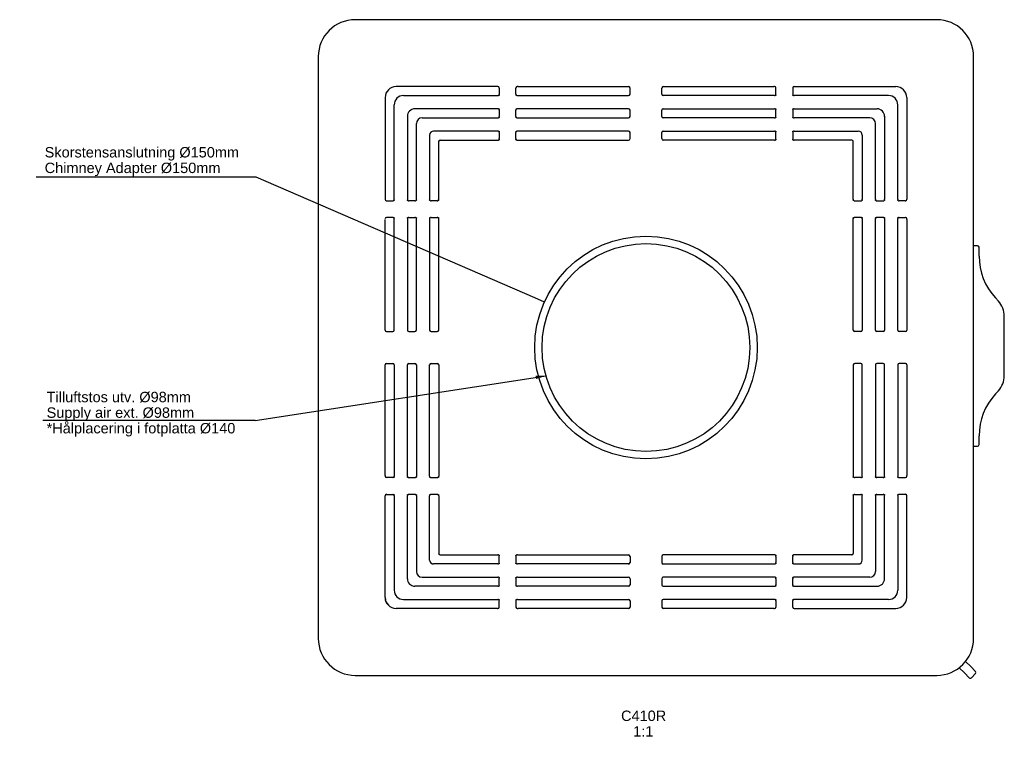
# Model space of a CAD drawing. Header units: millimetres. Extents: x -154 to 509, y -540 to -54.
import ezdxf
from ezdxf import colors
from ezdxf.entities.mleader import LeaderData, LeaderLine
from ezdxf.enums import TextEntityAlignment as Align
from ezdxf.lldxf.tags import DXFTag
from ezdxf.math import Vec2, Vec3

# ---------------------------------------------------------------- set-up
doc = ezdxf.new("R2010")
doc.units = ezdxf.units.MM
for name, color, linetype in [('Default', 7, 'Continuous'), ('dimension', 7, 'Continuous'), ('DSN1072273', 7, 'Continuous'), ('DSN1089373', 7, 'Continuous'), ('DSN1110571', 7, 'Continuous'), ('DSN1121146', 7, 'Continuous'), ('DV1_dimension', 7, 'Continuous')]:
    doc.layers.add(name, color=color, linetype=linetype)
doc.styles.add('SEACAD_Arial', font='arial.ttf')
tags = doc.linetypes.add('HIDDEN2', pattern=[4.7625, 3.175, -1.5875]).pattern_tags.tags
tags[6:7] = [DXFTag(74, 4), DXFTag(75, 0), DXFTag(340, '0'), DXFTag(46, 0.0), DXFTag(50, 0.0), DXFTag(44, 0.0), DXFTag(45, 0.0)]
tags[4:5] = [DXFTag(74, 4), DXFTag(75, 0), DXFTag(340, '0'), DXFTag(46, 0.0), DXFTag(50, 0.0), DXFTag(44, 0.0), DXFTag(45, 0.0)]

# ---------------------------------------------------------------- blocks, each defined once
blk = doc.blocks.new('_SE_FILLED')
at = {"color": 0}
blk.add_line((0, 0), (-1, 0), dxfattribs=at)
blk.add_solid([(0, 0), (-1, -0.1665), (-1, 0.1665), (0, 0)], dxfattribs=at)
blk = doc.blocks.new('SEANNOT_GROUP2')
at = {"layer": 'Default', "linetype": 'Continuous'}
blk.add_hatch(color=7, dxfattribs=at).paths.add_polyline_path([(193.71, -296.45), (200.45, -294.23), (193.36, -294.14)])
at = {"layer": 'Default', "color": 7, "linetype": 'Continuous'}
blk.add_line((4.36, -324.27), (-138.56, -324.27), dxfattribs=at)
blk.add_lwpolyline([(4.36, -324.27), (200.45, -294.23)], dxfattribs=at)
at = {"layer": 'Default', "color": 7, "linetype": 'Continuous', "style": 'SEACAD_Arial'}
for s, p in [('Tilluftstos utv. Ø98mm ', (-136.11, -305.02)), ('Supply air ext. Ø98mm', (-136.11, -315.52)), ('*Hålplacering i fotplatta Ø140', (-136.11, -326.02))]:
    blk.add_text(s, height=7, dxfattribs=at).set_placement(p, align=Align.TOP_LEFT)
blk = doc.blocks.new('SE')
at = {"layer": 'DSN1072273', "color": 7, "linetype": 'Continuous'}
for p, q in [((435.41, 3.57), (431.94, 7.04)), ((436.21, 11.25), (439.65, 7.81)), ((439.65, 7.81), (442.93, 4.54)), ((438.69, 0.29), (435.41, 3.57)), ((442.93, 3.12), (440.1, 0.29))]:
    blk.add_line(p, q, dxfattribs=at)
for centre, start, end in [((439.39, 1), 225, 315), ((442.22, 3.83), 315, 45)]:
    blk.add_arc(centre, 1, start, end, dxfattribs=at)
at = {"layer": 'DSN1089373', "color": 7, "linetype": 'Continuous'}
blk.add_line((121.15, 383.38), (121.25, 383.48), dxfattribs=at)
at = {"layer": 'DSN1110571', "color": 7, "linetype": 'Continuous'}
for p, q in [((444.3, 291.19), (441.6, 291.19)), ((445.3, 284.24), (445.3, 290.19)), ((445.3, 284.24), (445.3, 284.24)), ((456.31, 256.08), (456.31, 256.08)), ((458.34, 253.87), (456.31, 256.08)), ((458.34, 253.87), (458.34, 253.87)), ((462.3, 203.74), (462.3, 243.74)), ((462.3, 203.74), (462.3, 203.74)), ((456.31, 191.4), (458.34, 193.6)), ((458.34, 193.61), (458.34, 193.6)), ((456.31, 191.4), (456.31, 191.4)), ((445.3, 163.24), (445.3, 163.24)), ((445.3, 157.29), (445.3, 163.24)), ((441.6, 156.29), (444.3, 156.29))]:
    blk.add_line(p, q, dxfattribs=at)
for centre, radius, start, end in [((444.3, 290.19), 1, 0, 90), ((486.83, 284.24), 41.53, 180, 222.69157), ((447.36, 243.74), 14.94, 0, 42.69157), ((447.36, 203.74), 14.94, 317.30843, 0), ((486.83, 163.24), 41.53, 137.30843, 180), ((444.3, 157.29), 1, 270, 0)]:
    blk.add_arc(centre, radius, start, end, dxfattribs=at)
at = {"layer": 'DSN1121146', "color": 7, "linetype": 'Continuous'}
for p, q in [((416.8, 443.49), (24.8, 443.49)), ((0, 418.69), (0, 26.69)), ((441.6, 26.69), (441.6, 418.69)), ((120.82, 398.49), (52.47, 398.49)), ((134.65, 398.45), (209.06, 398.45)), ((232.54, 398.45), (306.95, 398.45)), ((320.78, 398.49), (389.13, 398.49)), ((57.38, 392.39), (120.91, 392.39)), ((121.92, 397.49), (121.92, 393.39)), ((133.18, 393.39), (133.18, 397.49)), ((134.19, 392.39), (209.1, 392.39)), ((210.1, 393.39), (210.1, 397.49)), ((231.5, 393.39), (231.5, 397.49)), ((307.41, 392.39), (232.5, 392.39)), ((308.42, 393.39), (308.42, 397.49)), ((319.68, 397.49), (319.68, 393.39)), ((384.22, 392.39), (320.69, 392.39)), ((45, 391.02), (45, 322.67)), ((51.1, 322.58), (51.1, 386.11)), ((390.5, 322.58), (390.5, 386.11)), ((396.6, 391.02), (396.6, 322.67)), ((60, 378.41), (60, 322.58)), ((120.91, 383.49), (65.08, 383.49)), ((121.92, 382.49), (121.92, 378.39)), ((133.18, 378.39), (133.18, 382.49)), ((209.1, 383.49), (134.19, 383.49)), ((210.1, 378.39), (210.1, 382.49)), ((231.5, 378.39), (231.5, 382.49)), ((232.5, 383.49), (307.41, 383.49)), ((308.42, 378.39), (308.42, 382.49)), ((319.68, 382.49), (319.68, 378.39)), ((320.69, 383.49), (376.52, 383.49)), ((381.6, 378.41), (381.6, 322.58)), ((66.1, 322.58), (66.1, 373.5)), ((69.98, 377.39), (120.91, 377.39)), ((134.19, 377.39), (209.1, 377.39)), ((307.41, 377.39), (232.5, 377.39)), ((371.61, 377.39), (320.69, 377.39)), ((375.5, 322.58), (375.5, 373.5)), ((75, 365.8), (75, 322.58)), ((120.91, 368.49), (77.69, 368.49)), ((121.92, 367.49), (121.92, 363.39)), ((133.18, 363.39), (133.18, 367.49)), ((209.1, 368.49), (134.19, 368.49)), ((210.1, 363.39), (210.1, 367.49)), ((231.5, 363.39), (231.5, 367.49)), ((232.5, 368.49), (307.41, 368.49)), ((308.42, 363.39), (308.42, 367.49)), ((319.68, 367.49), (319.68, 363.39)), ((320.69, 368.49), (363.91, 368.49)), ((366.6, 365.8), (366.6, 322.58)), ((81.1, 322.58), (81.1, 361.39)), ((82.1, 362.39), (120.91, 362.39)), ((134.19, 362.39), (209.1, 362.39)), ((307.41, 362.39), (232.5, 362.39)), ((359.5, 362.39), (320.69, 362.39)), ((360.5, 322.58), (360.5, 361.39)), ((46, 321.57), (50.1, 321.57)), ((65.1, 321.57), (61, 321.57)), ((80.1, 321.57), (76, 321.57)), ((361.5, 321.57), (365.6, 321.57)), ((376.5, 321.57), (380.6, 321.57)), ((395.6, 321.57), (391.5, 321.57)), ((45.04, 234.43), (45.04, 308.84)), ((50.1, 310.31), (46, 310.31)), ((51.1, 234.39), (51.1, 309.3)), ((60, 309.3), (60, 234.39)), ((61, 310.31), (65.1, 310.31)), ((66.1, 234.39), (66.1, 309.3)), ((75, 309.3), (75, 234.39)), ((76, 310.31), (80.1, 310.31)), ((81.1, 234.39), (81.1, 309.3)), ((360.5, 234.39), (360.5, 309.3)), ((365.6, 310.31), (361.5, 310.31)), ((366.6, 309.3), (366.6, 234.39)), ((375.5, 234.39), (375.5, 309.3)), ((380.6, 310.31), (376.5, 310.31)), ((381.6, 309.3), (381.6, 234.39)), ((390.5, 234.39), (390.5, 309.3)), ((391.5, 310.31), (395.6, 310.31)), ((396.56, 308.84), (396.56, 234.43)), ((46, 233.39), (50.1, 233.39)), ((61, 233.39), (65.1, 233.39)), ((76, 233.39), (80.1, 233.39)), ((365.6, 233.39), (361.5, 233.39)), ((380.6, 233.39), (376.5, 233.39)), ((395.6, 233.39), (391.5, 233.39)), ((45.04, 136.54), (45.04, 210.95)), ((46, 211.99), (50.1, 211.99)), ((51.1, 210.99), (51.1, 136.08)), ((60, 136.08), (60, 210.99)), ((61, 211.99), (65.1, 211.99)), ((66.1, 210.99), (66.1, 136.08)), ((75, 136.08), (75, 210.99)), ((76, 211.99), (80.1, 211.99)), ((81.1, 210.99), (81.1, 136.08)), ((360.5, 210.99), (360.5, 136.08)), ((365.6, 211.99), (361.5, 211.99)), ((366.6, 136.08), (366.6, 210.99)), ((375.5, 210.99), (375.5, 136.08)), ((380.6, 211.99), (376.5, 211.99)), ((381.6, 136.08), (381.6, 210.99)), ((390.5, 210.99), (390.5, 136.08)), ((395.6, 211.99), (391.5, 211.99)), ((396.56, 210.95), (396.56, 136.54)), ((50.1, 135.07), (46, 135.07)), ((61, 135.07), (65.1, 135.07)), ((76, 135.07), (80.1, 135.07)), ((365.6, 135.07), (361.5, 135.07)), ((380.6, 135.07), (376.5, 135.07)), ((391.5, 135.07), (395.6, 135.07)), ((45, 54.36), (45, 122.71)), ((46, 123.81), (50.1, 123.81)), ((51.1, 122.8), (51.1, 59.27)), ((60, 66.97), (60, 122.8)), ((65.1, 123.81), (61, 123.81)), ((66.1, 122.8), (66.1, 71.87)), ((75, 79.58), (75, 122.8)), ((80.1, 123.81), (76, 123.81)), ((81.1, 122.8), (81.1, 83.99)), ((360.5, 122.8), (360.5, 83.99)), ((361.5, 123.81), (365.6, 123.81)), ((366.6, 79.58), (366.6, 122.8)), ((375.5, 122.8), (375.5, 71.87)), ((376.5, 123.81), (380.6, 123.81)), ((381.6, 66.97), (381.6, 122.8)), ((390.5, 122.8), (390.5, 59.27)), ((395.6, 123.81), (391.5, 123.81)), ((396.6, 54.36), (396.6, 122.71)), ((82.1, 82.99), (120.91, 82.99)), ((121.92, 77.89), (121.92, 81.99)), ((133.18, 81.99), (133.18, 77.89)), ((134.19, 82.99), (209.1, 82.99)), ((210.1, 81.99), (210.1, 77.89)), ((231.5, 81.99), (231.5, 77.89)), ((307.41, 82.99), (232.5, 82.99)), ((308.42, 81.99), (308.42, 77.89)), ((319.68, 77.89), (319.68, 81.99)), ((359.5, 82.99), (320.69, 82.99)), ((120.91, 76.89), (77.69, 76.89)), ((209.1, 76.89), (134.19, 76.89)), ((232.5, 76.89), (307.41, 76.89)), ((320.69, 76.89), (363.91, 76.89)), ((69.98, 67.99), (120.91, 67.99)), ((121.92, 62.89), (121.92, 66.99)), ((133.18, 66.99), (133.18, 62.89)), ((134.19, 67.99), (209.1, 67.99)), ((210.1, 66.99), (210.1, 62.89)), ((231.5, 66.99), (231.5, 62.89)), ((307.41, 67.99), (232.5, 67.99)), ((308.42, 66.99), (308.42, 62.89)), ((319.68, 62.89), (319.68, 66.99)), ((371.61, 67.99), (320.69, 67.99)), ((120.91, 61.89), (65.08, 61.89)), ((209.1, 61.89), (134.19, 61.89)), ((232.5, 61.89), (307.41, 61.89)), ((320.69, 61.89), (376.52, 61.89)), ((120.82, 46.89), (52.47, 46.89)), ((57.38, 52.99), (120.91, 52.99)), ((121.92, 47.89), (121.92, 51.99)), ((133.18, 51.99), (133.18, 47.89)), ((134.19, 52.99), (209.1, 52.99)), ((209.06, 46.93), (134.65, 46.93)), ((210.1, 51.99), (210.1, 47.89)), ((231.5, 51.99), (231.5, 47.89)), ((307.41, 52.99), (232.5, 52.99)), ((306.95, 46.93), (232.54, 46.93)), ((308.42, 51.99), (308.42, 47.89)), ((319.68, 47.89), (319.68, 51.99)), ((384.22, 52.99), (320.69, 52.99)), ((320.78, 46.89), (389.13, 46.89)), ((24.8, 1.89), (416.8, 1.89))]:
    blk.add_line(p, q, dxfattribs=at)
for centre, radius, start, end in [((24.8, 418.69), 24.8, 90, 180), ((416.8, 418.69), 24.8, 0, 90), ((121, 397.56), 0.922, 2.43368, 89.13791), ((134.1, 397.56), 0.922, 90.8639, 177.5645), ((209.11, 397.46), 0.992, 7.70254, 92.94263), ((232.49, 397.46), 0.992, 87.05802, 172.29681), ((307.5, 397.56), 0.922, 2.43368, 89.13791), ((320.6, 397.56), 0.922, 90.8639, 177.5645), ((389.13, 391.02), 7.47, 0, 90), ((45.93, 322.49), 0.922, 180.8639, 267.5645), ((395.67, 322.49), 0.922, 272.43368, 359.13791), ((45.93, 309.39), 0.922, 92.43368, 179.13791), ((395.67, 309.39), 0.922, 0.8639, 87.5645), ((46.03, 234.38), 0.992, 177.05802, 262.29681), ((395.57, 234.38), 0.992, 277.70254, 2.94263), ((46.03, 211), 0.992, 97.70254, 182.94263), ((395.57, 211), 0.992, 357.05802, 82.29681), ((45.93, 135.99), 0.922, 180.8639, 267.5645), ((395.67, 135.99), 0.922, 272.43368, 359.13791), ((45.93, 122.89), 0.922, 92.43368, 179.13791), ((395.67, 122.89), 0.922, 0.8639, 87.5645), ((52.47, 54.36), 7.47, 180, 270), ((389.13, 54.36), 7.47, 270, 360), ((121, 47.82), 0.922, 270.8639, 357.5645), ((134.1, 47.82), 0.922, 182.43368, 269.13791), ((209.11, 47.92), 0.992, 267.05802, 352.29681), ((232.49, 47.92), 0.992, 187.70254, 272.94263), ((307.5, 47.82), 0.922, 270.8639, 357.5645), ((320.6, 47.82), 0.922, 182.43368, 269.13791), ((24.8, 26.69), 24.8, 180, 270), ((416.8, 26.69), 24.8, 270, 0)]:
    blk.add_arc(centre, radius, start, end, dxfattribs=at)
for centre, major_axis, ratio, start_param, end_param in [((52.53, 390.96), (5.34, -5.34), 0.992433, 2.359993, 3.923193), ((121.36, 398.03), (-1.14, 0.24), 0.339479, -1.189896, -1.006919), ((133.74, 398.03), (1.14, 0.24), 0.339479, 0.571958, 1.189896), ((307.86, 398.03), (-1.14, 0.24), 0.339479, 5.093289, 5.711227), ((320.24, 398.03), (1.14, 0.24), 0.339479, 1.006919, 1.189896), ((389.07, 390.96), (-5.34, -5.34), 0.992433, 2.359993, 3.923193), ((57.42, 386.06), (4.49, -4.49), 0.992433, 2.359993, 3.923193), ((120.91, 392.48), (1, 0), 0.087489, 4.712389, 5.132989), ((121.81, 393.39), (0, -1), 0.105104, 1.109489, 1.570796), ((121.81, 397.49), (0, 1), 0.105104, 4.712389, 4.826356), ((133.29, 397.49), (0, 1), 0.105104, 1.456829, 1.570796), ((133.29, 393.39), (0, -1), 0.105104, 4.712389, 5.173696), ((134.19, 392.48), (-1, 0), 0.087489, 1.150197, 1.570796), ((209.1, 393.39), (-0.712, 0.712), 0.992433, 2.359993, 3.923193), ((209.1, 397.49), (-0.712, -0.712), 0.992433, 2.359993, 2.455602), ((232.5, 397.49), (0.712, -0.712), 0.992433, 3.827584, 3.923193), ((232.5, 393.39), (0.712, 0.712), 0.992433, 2.359993, 3.923193), ((307.41, 392.48), (1, 0), 0.087489, 4.712389, 5.132989), ((308.31, 393.39), (0, -1), 0.105104, 1.109489, 1.570796), ((308.31, 397.49), (0, 1), 0.105104, 4.712389, 4.826356), ((319.79, 397.49), (0, 1), 0.105104, 1.456829, 1.570796), ((319.79, 393.39), (0, -1), 0.105104, 4.712389, 5.173696), ((320.69, 392.48), (-1, 0), 0.087489, 1.150197, 1.570796), ((384.18, 386.06), (-4.49, -4.49), 0.992433, 2.359993, 3.923193), ((65.12, 378.37), (3.63, -3.63), 0.992433, 2.359993, 3.923193), ((120.91, 383.4), (-1, 0), 0.087489, 4.291789, 4.712389), ((121.81, 382.49), (0, -1), 0.105104, 1.570796, 2.032103), ((121.81, 378.39), (0, -1), 0.105104, 1.109489, 1.570796), ((133.29, 382.49), (0, 1), 0.105104, 1.109489, 1.570796), ((133.29, 378.39), (0, -1), 0.105104, 4.712389, 5.173696), ((134.19, 383.4), (-1, 0), 0.087489, 4.712389, 5.132989), ((209.1, 382.49), (-0.712, -0.712), 0.992433, 2.359993, 3.923193), ((209.1, 378.39), (-0.712, 0.712), 0.992433, 2.359993, 3.923193), ((232.5, 382.49), (0.712, -0.712), 0.992433, 2.359993, 3.923193), ((232.5, 378.39), (0.712, 0.712), 0.992433, 2.359993, 3.923193), ((307.41, 383.4), (-1, 0), 0.087489, 4.291789, 4.712389), ((308.31, 382.49), (0, 1), 0.105104, 4.712389, 5.173696), ((308.31, 378.39), (0, -1), 0.105104, 1.109489, 1.570796), ((319.79, 382.49), (0, -1), 0.105104, 4.251082, 4.712389), ((319.79, 378.39), (0, -1), 0.105104, 4.712389, 5.173696), ((320.69, 383.4), (-1, 0), 0.087489, 4.712389, 5.132989), ((376.48, 378.37), (-3.63, -3.63), 0.992433, 2.359993, 3.923193), ((70.01, 373.47), (2.78, -2.78), 0.992433, 2.359993, 3.923193), ((120.91, 377.48), (1, 0), 0.087489, 4.712389, 5.132989), ((134.19, 377.48), (-1, 0), 0.087489, 1.150197, 1.570796), ((307.41, 377.48), (1, 0), 0.087489, 4.712389, 5.132989), ((320.69, 377.48), (1, 0), 0.087489, 4.291789, 4.712389), ((371.58, 373.47), (-2.78, -2.78), 0.992433, 2.359993, 3.923193), ((77.71, 365.78), (1.92, -1.92), 0.992433, 2.359993, 3.923193), ((120.91, 368.4), (-1, 0), 0.087489, 4.291789, 4.712389), ((121.81, 367.49), (0, -1), 0.105104, 1.570796, 2.032103), ((133.29, 367.49), (0, 1), 0.105104, 1.109489, 1.570796), ((134.19, 368.4), (-1, 0), 0.087489, 4.712389, 5.132989), ((209.1, 367.49), (-0.712, -0.712), 0.992433, 2.359993, 3.923193), ((232.5, 367.49), (0.712, -0.712), 0.992433, 2.359993, 3.923193), ((307.41, 368.4), (-1, 0), 0.087489, 4.291789, 4.712389), ((308.31, 367.49), (0, 1), 0.105104, 4.712389, 5.173696), ((319.79, 367.49), (0, -1), 0.105104, 4.251082, 4.712389), ((320.69, 368.4), (-1, 0), 0.087489, 4.712389, 5.132989), ((363.89, 365.78), (-1.92, -1.92), 0.992433, 2.359993, 3.923193), ((82.1, 361.39), (0.712, -0.712), 0.992433, 2.359993, 3.923193), ((120.91, 362.48), (1, 0), 0.087489, 4.712389, 5.132989), ((121.81, 363.39), (0, -1), 0.105104, 1.109489, 1.570796), ((133.29, 363.39), (0, 1), 0.105104, 1.570796, 2.032103), ((134.19, 362.48), (1, 0), 0.087489, 4.291789, 4.712389), ((209.1, 363.39), (-0.712, 0.712), 0.992433, 2.359993, 3.923193), ((232.5, 363.39), (0.712, 0.712), 0.992433, 2.359993, 3.923193), ((307.41, 362.48), (1, 0), 0.087489, 4.712389, 5.132989), ((308.31, 363.39), (0, 1), 0.105104, 4.251082, 4.712389), ((319.79, 363.39), (0, -1), 0.105104, 4.712389, 5.173696), ((320.69, 362.48), (-1, 0), 0.087489, 1.150197, 1.570796), ((359.5, 361.39), (-0.712, -0.712), 0.992433, 2.359993, 3.923193), ((45.46, 322.13), (-0.24, 1.14), 0.339479, 1.006919, 1.189896), ((46, 321.67), (-1, 0), 0.105104, 1.456829, 1.570796), ((50.1, 321.67), (1, 0), 0.105104, 4.712389, 5.173696), ((51.01, 322.58), (0, 1), 0.087489, 4.291789, 4.712389), ((60.09, 322.58), (0, -1), 0.087489, 4.712389, 5.132989), ((61, 321.67), (-1, 0), 0.105104, 1.109489, 1.570796), ((65.1, 321.67), (1, 0), 0.105104, 4.712389, 5.173696), ((66.01, 322.58), (0, -1), 0.087489, 1.150197, 1.570796), ((75.09, 322.58), (0, -1), 0.087489, 4.712389, 5.132989), ((76, 321.67), (-1, 0), 0.105104, 1.109489, 1.570796), ((80.1, 321.67), (1, 0), 0.105104, 4.712389, 5.173696), ((81.01, 322.58), (0, -1), 0.087489, 1.150197, 1.570796), ((360.59, 322.58), (0, -1), 0.087489, 4.712389, 5.132989), ((361.5, 321.67), (-1, 0), 0.105104, 1.109489, 1.570796), ((365.6, 321.67), (1, 0), 0.105104, 4.712389, 5.173696), ((366.51, 322.58), (0, -1), 0.087489, 1.150197, 1.570796), ((375.59, 322.58), (0, -1), 0.087489, 4.712389, 5.132989), ((376.5, 321.67), (-1, 0), 0.105104, 1.109489, 1.570796), ((380.6, 321.67), (1, 0), 0.105104, 4.712389, 5.173696), ((381.51, 322.58), (0, 1), 0.087489, 4.291789, 4.712389), ((390.59, 322.58), (0, -1), 0.087489, 4.712389, 5.132989), ((391.5, 321.67), (-1, 0), 0.105104, 1.109489, 1.570796), ((395.6, 321.67), (1, 0), 0.105104, 4.712389, 4.826356), ((396.14, 322.13), (0.24, 1.14), 0.339479, -1.189896, -1.006919), ((46, 310.2), (-1, 0), 0.105104, 4.712389, 4.826356), ((50.1, 310.2), (1, 0), 0.105104, 1.109489, 1.570796), ((51.01, 309.3), (0, 1), 0.087489, 4.712389, 5.132989), ((60.09, 309.3), (0, 1), 0.087489, 1.150197, 1.570796), ((61, 310.2), (-1, 0), 0.105104, 4.712389, 5.173696), ((65.1, 310.2), (1, 0), 0.105104, 1.109489, 1.570796), ((66.01, 309.3), (0, 1), 0.087489, 4.712389, 5.132989), ((75.09, 309.3), (0, 1), 0.087489, 1.150197, 1.570796), ((76, 310.2), (-1, 0), 0.105104, 4.712389, 5.173696), ((80.1, 310.2), (1, 0), 0.105104, 1.109489, 1.570796), ((81.01, 309.3), (0, 1), 0.087489, 4.712389, 5.132989), ((360.59, 309.3), (0, -1), 0.087489, 4.291789, 4.712389), ((361.5, 310.2), (-1, 0), 0.105104, 4.712389, 5.173696), ((365.6, 310.2), (1, 0), 0.105104, 1.109489, 1.570796), ((366.51, 309.3), (0, 1), 0.087489, 4.712389, 5.132989), ((375.59, 309.3), (0, -1), 0.087489, 4.291789, 4.712389), ((376.5, 310.2), (-1, 0), 0.105104, 4.712389, 5.173696), ((380.6, 310.2), (1, 0), 0.105104, 1.109489, 1.570796), ((381.51, 309.3), (0, 1), 0.087489, 4.712389, 5.132989), ((390.59, 309.3), (0, -1), 0.087489, 4.291789, 4.712389), ((391.5, 310.2), (-1, 0), 0.105104, 4.712389, 5.173696), ((395.6, 310.2), (-1, 0), 0.105104, 4.598422, 4.712389), ((396.14, 309.75), (0.24, -1.14), 0.339479, 0.571958, 1.189896), ((46, 234.39), (0.712, 0.712), 0.992433, 3.827584, 3.923193), ((50.1, 234.39), (-0.712, 0.712), 0.992433, 2.359993, 3.923193), ((61, 234.39), (0.712, 0.712), 0.992433, 2.359993, 3.923193), ((65.1, 234.39), (-0.712, 0.712), 0.992433, 2.359993, 3.923193), ((76, 234.39), (0.712, 0.712), 0.992433, 2.359993, 3.923193), ((80.1, 234.39), (-0.712, 0.712), 0.992433, 2.359993, 3.923193), ((361.5, 234.39), (0.712, 0.712), 0.992433, 2.359993, 3.923193), ((365.6, 234.39), (-0.712, 0.712), 0.992433, 2.359993, 3.923193), ((376.5, 234.39), (0.712, 0.712), 0.992433, 2.359993, 3.923193), ((380.6, 234.39), (-0.712, 0.712), 0.992433, 2.359993, 3.923193), ((391.5, 234.39), (0.712, 0.712), 0.992433, 2.359993, 3.923193), ((395.6, 234.39), (-0.712, 0.712), 0.992433, 2.359993, 2.455602), ((46, 210.99), (0.712, -0.712), 0.992433, 2.359993, 2.455602), ((50.1, 210.99), (-0.712, -0.712), 0.992433, 2.359993, 3.923193), ((61, 210.99), (0.712, -0.712), 0.992433, 2.359993, 3.923193), ((65.1, 210.99), (-0.712, -0.712), 0.992433, 2.359993, 3.923193), ((76, 210.99), (0.712, -0.712), 0.992433, 2.359993, 3.923193), ((80.1, 210.99), (-0.712, -0.712), 0.992433, 2.359993, 3.923193), ((361.5, 210.99), (0.712, -0.712), 0.992433, 2.359993, 3.923193), ((365.6, 210.99), (-0.712, -0.712), 0.992433, 2.359993, 3.923193), ((376.5, 210.99), (0.712, -0.712), 0.992433, 2.359993, 3.923193), ((380.6, 210.99), (-0.712, -0.712), 0.992433, 2.359993, 3.923193), ((391.5, 210.99), (0.712, -0.712), 0.992433, 2.359993, 3.923193), ((395.6, 210.99), (-0.712, -0.712), 0.992433, 3.827584, 3.923193), ((45.46, 135.63), (-0.24, 1.14), 0.339479, 0.571958, 1.189896), ((46, 135.17), (1, 0), 0.105104, 4.598422, 4.712389), ((50.1, 135.17), (1, 0), 0.105104, 4.712389, 5.173696), ((51.01, 136.08), (0, -1), 0.087489, 1.150197, 1.570796), ((60.09, 136.08), (0, -1), 0.087489, 4.712389, 5.132989), ((61, 135.17), (-1, 0), 0.105104, 1.109489, 1.570796), ((65.1, 135.17), (1, 0), 0.105104, 4.712389, 5.173696), ((66.01, 136.08), (0, -1), 0.087489, 1.150197, 1.570796), ((75.09, 136.08), (0, -1), 0.087489, 4.712389, 5.132989), ((76, 135.17), (-1, 0), 0.105104, 1.109489, 1.570796), ((80.1, 135.17), (1, 0), 0.105104, 4.712389, 5.173696), ((81.01, 136.08), (0, -1), 0.087489, 1.150197, 1.570796), ((360.59, 136.08), (0, -1), 0.087489, 4.712389, 5.132989), ((361.5, 135.17), (-1, 0), 0.105104, 1.109489, 1.570796), ((365.6, 135.17), (1, 0), 0.105104, 4.712389, 5.173696), ((366.51, 136.08), (0, -1), 0.087489, 1.150197, 1.570796), ((375.59, 136.08), (0, -1), 0.087489, 4.712389, 5.132989), ((376.5, 135.17), (-1, 0), 0.105104, 1.109489, 1.570796), ((380.6, 135.17), (1, 0), 0.105104, 4.712389, 5.173696), ((381.51, 136.08), (0, -1), 0.087489, 1.150197, 1.570796), ((390.59, 136.08), (0, -1), 0.087489, 4.712389, 5.132989), ((391.5, 135.17), (-1, 0), 0.105104, 1.109489, 1.570796), ((395.6, 135.17), (1, 0), 0.105104, 4.712389, 4.826356), ((396.14, 135.63), (0.24, 1.14), 0.339479, 5.093289, 5.711227), ((45.46, 123.25), (-0.24, -1.14), 0.339479, -1.189896, -1.006919), ((46, 123.7), (-1, 0), 0.105104, 4.712389, 4.826356), ((50.1, 123.7), (1, 0), 0.105104, 1.109489, 1.570796), ((51.01, 122.8), (0, 1), 0.087489, 4.712389, 5.132989), ((60.09, 122.8), (0, 1), 0.087489, 1.150197, 1.570796), ((61, 123.7), (-1, 0), 0.105104, 4.712389, 5.173696), ((65.1, 123.7), (1, 0), 0.105104, 1.109489, 1.570796), ((66.01, 122.8), (0, 1), 0.087489, 4.712389, 5.132989), ((75.09, 122.8), (0, 1), 0.087489, 1.150197, 1.570796), ((76, 123.7), (-1, 0), 0.105104, 4.712389, 5.173696), ((80.1, 123.7), (1, 0), 0.105104, 1.109489, 1.570796), ((81.01, 122.8), (0, 1), 0.087489, 4.712389, 5.132989), ((360.59, 122.8), (0, -1), 0.087489, 4.291789, 4.712389), ((361.5, 123.7), (-1, 0), 0.105104, 4.712389, 5.173696), ((365.6, 123.7), (1, 0), 0.105104, 1.109489, 1.570796), ((366.51, 122.8), (0, 1), 0.087489, 4.712389, 5.132989), ((375.59, 122.8), (0, 1), 0.087489, 1.150197, 1.570796), ((376.5, 123.7), (-1, 0), 0.105104, 4.712389, 5.173696), ((380.6, 123.7), (1, 0), 0.105104, 1.109489, 1.570796), ((381.51, 122.8), (0, 1), 0.087489, 4.712389, 5.132989), ((390.59, 122.8), (0, 1), 0.087489, 1.150197, 1.570796), ((391.5, 123.7), (-1, 0), 0.105104, 4.712389, 5.173696), ((395.6, 123.7), (1, 0), 0.105104, 1.456829, 1.570796), ((396.14, 123.25), (0.24, -1.14), 0.339479, 1.006919, 1.189896), ((82.1, 83.99), (0.712, 0.712), 0.992433, 2.359993, 3.923193), ((120.91, 82.9), (-1, 0), 0.087489, 4.291789, 4.712389), ((121.81, 81.99), (0, 1), 0.105104, 4.712389, 5.173696), ((133.29, 81.99), (0, -1), 0.105104, 4.251082, 4.712389), ((134.19, 82.9), (-1, 0), 0.087489, 4.712389, 5.132989), ((209.1, 81.99), (-0.712, -0.712), 0.992433, 2.359993, 3.923193), ((232.5, 81.99), (0.712, -0.712), 0.992433, 2.359993, 3.923193), ((307.41, 82.9), (-1, 0), 0.087489, 4.291789, 4.712389), ((308.31, 81.99), (0, -1), 0.105104, 1.570796, 2.032103), ((319.79, 81.99), (0, 1), 0.105104, 1.109489, 1.570796), ((320.69, 82.9), (-1, 0), 0.087489, 4.712389, 5.132989), ((359.5, 83.99), (-0.712, 0.712), 0.992433, 2.359993, 3.923193), ((77.71, 79.6), (1.92, 1.92), 0.992433, 2.359993, 3.923193), ((120.91, 76.98), (1, 0), 0.087489, 4.712389, 5.132989), ((121.81, 77.89), (0, 1), 0.105104, 4.251082, 4.712389), ((133.29, 77.89), (0, -1), 0.105104, 4.712389, 5.173696), ((134.19, 76.98), (1, 0), 0.087489, 4.291789, 4.712389), ((209.1, 77.89), (-0.712, 0.712), 0.992433, 2.359993, 3.923193), ((232.5, 77.89), (0.712, 0.712), 0.992433, 2.359993, 3.923193), ((307.41, 76.98), (1, 0), 0.087489, 4.712389, 5.132989), ((308.31, 77.89), (0, -1), 0.105104, 1.109489, 1.570796), ((319.79, 77.89), (0, -1), 0.105104, 4.712389, 5.173696), ((320.69, 76.98), (-1, 0), 0.087489, 1.150197, 1.570796), ((363.89, 79.6), (-1.92, 1.92), 0.992433, 2.359993, 3.923193), ((65.12, 67.01), (3.63, 3.63), 0.992433, 2.359993, 3.923193), ((70.01, 71.9), (2.78, 2.78), 0.992433, 2.359993, 3.923193), ((120.91, 67.9), (-1, 0), 0.087489, 4.291789, 4.712389), ((121.81, 66.99), (0, 1), 0.105104, 4.712389, 5.173696), ((133.29, 66.99), (0, -1), 0.105104, 4.251082, 4.712389), ((134.19, 67.9), (-1, 0), 0.087489, 4.712389, 5.132989), ((209.1, 66.99), (-0.712, -0.712), 0.992433, 2.359993, 3.923193), ((232.5, 66.99), (0.712, -0.712), 0.992433, 2.359993, 3.923193), ((307.41, 67.9), (-1, 0), 0.087489, 4.291789, 4.712389), ((308.31, 66.99), (0, -1), 0.105104, 1.570796, 2.032103), ((319.79, 66.99), (0, 1), 0.105104, 1.109489, 1.570796), ((320.69, 67.9), (-1, 0), 0.087489, 4.712389, 5.132989), ((371.58, 71.9), (-2.78, 2.78), 0.992433, 2.359993, 3.923193), ((376.48, 67.01), (-3.63, 3.63), 0.992433, 2.359993, 3.923193), ((120.91, 61.98), (1, 0), 0.087489, 4.712389, 5.132989), ((121.81, 62.89), (0, 1), 0.105104, 4.251082, 4.712389), ((133.29, 62.89), (0, -1), 0.105104, 4.712389, 5.173696), ((134.19, 61.98), (1, 0), 0.087489, 4.291789, 4.712389), ((209.1, 62.89), (-0.712, 0.712), 0.992433, 2.359993, 3.923193), ((232.5, 62.89), (0.712, 0.712), 0.992433, 2.359993, 3.923193), ((307.41, 61.98), (1, 0), 0.087489, 4.712389, 5.132989), ((308.31, 62.89), (0, -1), 0.105104, 1.109489, 1.570796), ((319.79, 62.89), (0, -1), 0.105104, 4.712389, 5.173696), ((320.69, 61.98), (1, 0), 0.087489, 4.291789, 4.712389), ((52.53, 54.42), (5.34, 5.34), 0.992433, 2.359993, 3.923193), ((57.42, 59.31), (4.49, 4.49), 0.992433, 2.359993, 3.923193), ((384.18, 59.31), (-4.49, 4.49), 0.992433, 2.359993, 3.923193), ((389.07, 54.42), (-5.34, 5.34), 0.992433, 2.359993, 3.923193), ((121.36, 47.35), (-1.14, -0.24), 0.339479, 1.006919, 1.189896), ((120.91, 52.9), (-1, 0), 0.087489, 4.291789, 4.712389), ((121.81, 51.99), (0, 1), 0.105104, 4.712389, 5.173696), ((121.81, 47.89), (0, -1), 0.105104, 1.456829, 1.570796), ((133.29, 51.99), (0, -1), 0.105104, 4.251082, 4.712389), ((133.29, 47.89), (0, -1), 0.105104, 4.712389, 4.826356), ((134.19, 52.9), (-1, 0), 0.087489, 4.712389, 5.132989), ((133.74, 47.35), (1.14, -0.24), 0.339479, 5.093289, 5.711227), ((209.1, 51.99), (-0.712, -0.712), 0.992433, 2.359993, 3.923193), ((209.1, 47.89), (-0.712, 0.712), 0.992433, 3.827584, 3.923193), ((232.5, 51.99), (0.712, -0.712), 0.992433, 2.359993, 3.923193), ((232.5, 47.89), (0.712, 0.712), 0.992433, 2.359993, 2.455602), ((307.86, 47.35), (-1.14, -0.24), 0.339479, 0.571958, 1.189896), ((307.41, 52.9), (-1, 0), 0.087489, 4.291789, 4.712389), ((308.31, 51.99), (0, -1), 0.105104, 1.570796, 2.032103), ((308.31, 47.89), (0, -1), 0.105104, 1.456829, 1.570796), ((319.79, 51.99), (0, 1), 0.105104, 1.109489, 1.570796), ((319.79, 47.89), (0, 1), 0.105104, 1.570796, 1.684763), ((320.69, 52.9), (-1, 0), 0.087489, 4.712389, 5.132989), ((320.24, 47.35), (1.14, -0.24), 0.339479, -1.189896, -1.006919)]:
    blk.add_ellipse(centre, major_axis=major_axis, ratio=ratio, start_param=start_param, end_param=end_param, dxfattribs=at)
for points in [[(121.91, 392.95), (121.9, 392.85), (121.89, 392.77), (121.85, 392.62), (121.82, 392.56), (121.72, 392.47), (121.66, 392.44), (121.51, 392.41), (121.42, 392.4), (121.32, 392.4)], [(133.78, 392.4), (133.68, 392.4), (133.59, 392.41), (133.44, 392.44), (133.38, 392.47), (133.28, 392.56), (133.25, 392.62), (133.21, 392.77), (133.2, 392.85), (133.19, 392.95)], [(308.41, 392.95), (308.4, 392.85), (308.39, 392.77), (308.35, 392.62), (308.32, 392.56), (308.22, 392.47), (308.16, 392.44), (308.01, 392.41), (307.92, 392.4), (307.82, 392.4)], [(320.28, 392.4), (320.18, 392.4), (320.09, 392.41), (319.94, 392.44), (319.88, 392.47), (319.78, 392.56), (319.75, 392.62), (319.71, 392.77), (319.7, 392.85), (319.69, 392.95)], [(121.32, 383.48), (121.42, 383.48), (121.5, 383.47), (121.66, 383.43), (121.72, 383.41), (121.82, 383.32), (121.85, 383.26), (121.89, 383.11), (121.9, 383.02), (121.91, 382.93)], [(133.19, 382.93), (133.2, 383.02), (133.21, 383.11), (133.25, 383.26), (133.28, 383.32), (133.38, 383.4), (133.44, 383.43), (133.59, 383.47), (133.68, 383.48), (133.78, 383.48)], [(307.82, 383.48), (307.92, 383.48), (308, 383.47), (308.16, 383.43), (308.22, 383.41), (308.32, 383.32), (308.35, 383.26), (308.39, 383.11), (308.4, 383.02), (308.41, 382.93)], [(319.69, 382.93), (319.7, 383.02), (319.71, 383.11), (319.75, 383.26), (319.78, 383.32), (319.88, 383.4), (319.94, 383.43), (320.09, 383.47), (320.18, 383.48), (320.28, 383.48)], [(121.91, 377.95), (121.9, 377.85), (121.89, 377.77), (121.85, 377.62), (121.82, 377.56), (121.72, 377.47), (121.66, 377.44), (121.51, 377.41), (121.42, 377.4), (121.32, 377.4)], [(133.78, 377.4), (133.68, 377.4), (133.59, 377.41), (133.44, 377.44), (133.38, 377.47), (133.28, 377.56), (133.25, 377.62), (133.21, 377.77), (133.2, 377.85), (133.19, 377.95)], [(308.41, 377.95), (308.4, 377.85), (308.39, 377.77), (308.35, 377.62), (308.32, 377.56), (308.22, 377.47), (308.16, 377.44), (308.01, 377.41), (307.92, 377.4), (307.82, 377.4)], [(320.28, 377.4), (320.18, 377.4), (320.09, 377.41), (319.94, 377.44), (319.88, 377.47), (319.78, 377.56), (319.75, 377.62), (319.71, 377.77), (319.7, 377.85), (319.69, 377.95)], [(121.32, 368.48), (121.42, 368.48), (121.5, 368.47), (121.66, 368.43), (121.72, 368.41), (121.82, 368.32), (121.85, 368.26), (121.89, 368.11), (121.9, 368.02), (121.91, 367.93)], [(133.19, 367.93), (133.2, 368.02), (133.21, 368.11), (133.25, 368.26), (133.28, 368.32), (133.38, 368.4), (133.44, 368.43), (133.59, 368.47), (133.68, 368.48), (133.78, 368.48)], [(307.82, 368.48), (307.92, 368.48), (308, 368.47), (308.16, 368.43), (308.22, 368.41), (308.32, 368.32), (308.35, 368.26), (308.39, 368.11), (308.4, 368.02), (308.41, 367.93)], [(319.69, 367.93), (319.7, 368.02), (319.71, 368.11), (319.75, 368.26), (319.78, 368.32), (319.88, 368.4), (319.94, 368.43), (320.09, 368.47), (320.18, 368.48), (320.28, 368.48)], [(121.91, 362.95), (121.9, 362.85), (121.89, 362.77), (121.85, 362.62), (121.82, 362.56), (121.72, 362.47), (121.66, 362.44), (121.51, 362.41), (121.42, 362.4), (121.32, 362.4)], [(133.78, 362.4), (133.68, 362.4), (133.59, 362.41), (133.44, 362.44), (133.38, 362.47), (133.28, 362.56), (133.25, 362.62), (133.21, 362.77), (133.2, 362.85), (133.19, 362.95)], [(308.41, 362.95), (308.4, 362.85), (308.39, 362.77), (308.35, 362.62), (308.32, 362.56), (308.22, 362.47), (308.16, 362.44), (308.01, 362.41), (307.92, 362.4), (307.82, 362.4)], [(320.28, 362.4), (320.18, 362.4), (320.09, 362.41), (319.94, 362.44), (319.88, 362.47), (319.78, 362.56), (319.75, 362.62), (319.71, 362.77), (319.7, 362.85), (319.69, 362.95)], [(51.09, 322.17), (51.09, 322.07), (51.08, 321.98), (51.04, 321.83), (51.02, 321.77), (50.93, 321.67), (50.87, 321.64), (50.72, 321.6), (50.63, 321.59), (50.54, 321.58)], [(60.56, 321.58), (60.46, 321.59), (60.38, 321.6), (60.23, 321.64), (60.17, 321.67), (60.08, 321.77), (60.05, 321.83), (60.02, 321.98), (60.01, 322.07), (60.01, 322.17)], [(66.09, 322.17), (66.09, 322.07), (66.08, 321.98), (66.04, 321.83), (66.02, 321.77), (65.93, 321.67), (65.87, 321.64), (65.72, 321.6), (65.63, 321.59), (65.54, 321.58)], [(75.56, 321.58), (75.46, 321.59), (75.38, 321.6), (75.23, 321.64), (75.17, 321.67), (75.08, 321.77), (75.05, 321.83), (75.02, 321.98), (75.01, 322.07), (75.01, 322.17)], [(81.09, 322.17), (81.09, 322.07), (81.08, 321.98), (81.04, 321.83), (81.02, 321.77), (80.93, 321.67), (80.87, 321.64), (80.72, 321.6), (80.63, 321.59), (80.54, 321.58)], [(361.06, 321.58), (360.96, 321.59), (360.88, 321.6), (360.73, 321.64), (360.67, 321.67), (360.58, 321.77), (360.55, 321.83), (360.52, 321.98), (360.51, 322.07), (360.51, 322.17)], [(366.59, 322.17), (366.59, 322.07), (366.58, 321.98), (366.54, 321.83), (366.52, 321.77), (366.43, 321.67), (366.37, 321.64), (366.22, 321.6), (366.13, 321.59), (366.04, 321.58)], [(376.06, 321.58), (375.96, 321.59), (375.88, 321.6), (375.73, 321.64), (375.67, 321.67), (375.58, 321.77), (375.55, 321.83), (375.52, 321.98), (375.51, 322.07), (375.51, 322.17)], [(381.59, 322.17), (381.59, 322.07), (381.58, 321.98), (381.54, 321.83), (381.52, 321.77), (381.43, 321.67), (381.37, 321.64), (381.22, 321.6), (381.13, 321.59), (381.04, 321.58)], [(391.06, 321.58), (390.96, 321.59), (390.88, 321.6), (390.73, 321.64), (390.67, 321.67), (390.58, 321.77), (390.55, 321.83), (390.52, 321.98), (390.51, 322.07), (390.51, 322.17)], [(50.54, 310.3), (50.63, 310.29), (50.72, 310.28), (50.87, 310.24), (50.93, 310.21), (51.02, 310.11), (51.04, 310.05), (51.08, 309.9), (51.09, 309.81), (51.09, 309.71)], [(60.01, 309.71), (60.01, 309.81), (60.02, 309.89), (60.05, 310.05), (60.08, 310.11), (60.17, 310.21), (60.23, 310.24), (60.38, 310.28), (60.46, 310.29), (60.56, 310.3)], [(65.54, 310.3), (65.63, 310.29), (65.72, 310.28), (65.87, 310.24), (65.93, 310.21), (66.02, 310.11), (66.04, 310.05), (66.08, 309.9), (66.09, 309.81), (66.09, 309.71)], [(75.01, 309.71), (75.01, 309.81), (75.02, 309.89), (75.05, 310.05), (75.08, 310.11), (75.17, 310.21), (75.23, 310.24), (75.38, 310.28), (75.46, 310.29), (75.56, 310.3)], [(80.54, 310.3), (80.63, 310.29), (80.72, 310.28), (80.87, 310.24), (80.93, 310.21), (81.02, 310.11), (81.04, 310.05), (81.08, 309.9), (81.09, 309.81), (81.09, 309.71)], [(360.51, 309.71), (360.51, 309.81), (360.52, 309.89), (360.55, 310.05), (360.58, 310.11), (360.67, 310.21), (360.73, 310.24), (360.88, 310.28), (360.96, 310.29), (361.06, 310.3)], [(366.04, 310.3), (366.13, 310.29), (366.22, 310.28), (366.37, 310.24), (366.43, 310.21), (366.52, 310.11), (366.54, 310.05), (366.58, 309.9), (366.59, 309.81), (366.59, 309.71)], [(375.51, 309.71), (375.51, 309.81), (375.52, 309.89), (375.55, 310.05), (375.58, 310.11), (375.67, 310.21), (375.73, 310.24), (375.88, 310.28), (375.96, 310.29), (376.06, 310.3)], [(381.04, 310.3), (381.13, 310.29), (381.22, 310.28), (381.37, 310.24), (381.43, 310.21), (381.52, 310.11), (381.54, 310.05), (381.58, 309.9), (381.59, 309.81), (381.59, 309.71)], [(390.51, 309.71), (390.51, 309.81), (390.52, 309.89), (390.55, 310.05), (390.58, 310.11), (390.67, 310.21), (390.73, 310.24), (390.88, 310.28), (390.96, 310.29), (391.06, 310.3)], [(51.09, 135.67), (51.09, 135.57), (51.08, 135.48), (51.04, 135.33), (51.02, 135.27), (50.93, 135.17), (50.87, 135.14), (50.72, 135.1), (50.63, 135.09), (50.54, 135.08)], [(60.56, 135.08), (60.46, 135.09), (60.38, 135.1), (60.23, 135.14), (60.17, 135.17), (60.08, 135.27), (60.05, 135.33), (60.02, 135.48), (60.01, 135.57), (60.01, 135.67)], [(66.09, 135.67), (66.09, 135.57), (66.08, 135.48), (66.04, 135.33), (66.02, 135.27), (65.93, 135.17), (65.87, 135.14), (65.72, 135.1), (65.63, 135.09), (65.54, 135.08)], [(75.56, 135.08), (75.46, 135.09), (75.38, 135.1), (75.23, 135.14), (75.17, 135.17), (75.08, 135.27), (75.05, 135.33), (75.02, 135.48), (75.01, 135.57), (75.01, 135.67)], [(81.09, 135.67), (81.09, 135.57), (81.08, 135.48), (81.04, 135.33), (81.02, 135.27), (80.93, 135.17), (80.87, 135.14), (80.72, 135.1), (80.63, 135.09), (80.54, 135.08)], [(361.06, 135.08), (360.96, 135.09), (360.88, 135.1), (360.73, 135.14), (360.67, 135.17), (360.58, 135.27), (360.55, 135.33), (360.52, 135.48), (360.51, 135.57), (360.51, 135.67)], [(366.59, 135.67), (366.59, 135.57), (366.58, 135.48), (366.54, 135.33), (366.52, 135.27), (366.43, 135.17), (366.37, 135.14), (366.22, 135.1), (366.13, 135.09), (366.04, 135.08)], [(376.06, 135.08), (375.96, 135.09), (375.88, 135.1), (375.73, 135.14), (375.67, 135.17), (375.58, 135.27), (375.55, 135.33), (375.52, 135.48), (375.51, 135.57), (375.51, 135.67)], [(381.59, 135.67), (381.59, 135.57), (381.58, 135.48), (381.54, 135.33), (381.52, 135.27), (381.43, 135.17), (381.37, 135.14), (381.22, 135.1), (381.13, 135.09), (381.04, 135.08)], [(391.06, 135.08), (390.96, 135.09), (390.88, 135.1), (390.73, 135.14), (390.67, 135.17), (390.58, 135.27), (390.55, 135.33), (390.52, 135.48), (390.51, 135.57), (390.51, 135.67)], [(50.54, 123.8), (50.63, 123.79), (50.72, 123.78), (50.87, 123.74), (50.93, 123.71), (51.02, 123.61), (51.04, 123.55), (51.08, 123.4), (51.09, 123.31), (51.09, 123.21)], [(60.01, 123.21), (60.01, 123.31), (60.02, 123.39), (60.05, 123.55), (60.08, 123.61), (60.17, 123.71), (60.23, 123.74), (60.38, 123.78), (60.46, 123.79), (60.56, 123.8)], [(65.54, 123.8), (65.63, 123.79), (65.72, 123.78), (65.87, 123.74), (65.93, 123.71), (66.02, 123.61), (66.04, 123.55), (66.08, 123.4), (66.09, 123.31), (66.09, 123.21)], [(75.01, 123.21), (75.01, 123.31), (75.02, 123.39), (75.05, 123.55), (75.08, 123.61), (75.17, 123.71), (75.23, 123.74), (75.38, 123.78), (75.46, 123.79), (75.56, 123.8)], [(80.54, 123.8), (80.63, 123.79), (80.72, 123.78), (80.87, 123.74), (80.93, 123.71), (81.02, 123.61), (81.04, 123.55), (81.08, 123.4), (81.09, 123.31), (81.09, 123.21)], [(360.51, 123.21), (360.51, 123.31), (360.52, 123.39), (360.55, 123.55), (360.58, 123.61), (360.67, 123.71), (360.73, 123.74), (360.88, 123.78), (360.96, 123.79), (361.06, 123.8)], [(366.04, 123.8), (366.13, 123.79), (366.22, 123.78), (366.37, 123.74), (366.43, 123.71), (366.52, 123.61), (366.54, 123.55), (366.58, 123.4), (366.59, 123.31), (366.59, 123.21)], [(375.51, 123.21), (375.51, 123.31), (375.52, 123.39), (375.55, 123.55), (375.58, 123.61), (375.67, 123.71), (375.73, 123.74), (375.88, 123.78), (375.96, 123.79), (376.06, 123.8)], [(381.04, 123.8), (381.13, 123.79), (381.22, 123.78), (381.37, 123.74), (381.43, 123.71), (381.52, 123.61), (381.54, 123.55), (381.58, 123.4), (381.59, 123.31), (381.59, 123.21)], [(390.51, 123.21), (390.51, 123.31), (390.52, 123.39), (390.55, 123.55), (390.58, 123.61), (390.67, 123.71), (390.73, 123.74), (390.88, 123.78), (390.96, 123.79), (391.06, 123.8)], [(121.32, 82.98), (121.42, 82.98), (121.5, 82.97), (121.66, 82.93), (121.72, 82.91), (121.82, 82.82), (121.85, 82.76), (121.89, 82.61), (121.9, 82.52), (121.91, 82.43)], [(133.19, 82.43), (133.2, 82.52), (133.21, 82.61), (133.25, 82.76), (133.28, 82.82), (133.38, 82.9), (133.44, 82.93), (133.59, 82.97), (133.68, 82.98), (133.78, 82.98)], [(307.82, 82.98), (307.92, 82.98), (308, 82.97), (308.16, 82.93), (308.22, 82.91), (308.32, 82.82), (308.35, 82.76), (308.39, 82.61), (308.4, 82.52), (308.41, 82.43)], [(319.69, 82.43), (319.7, 82.52), (319.71, 82.61), (319.75, 82.76), (319.78, 82.82), (319.88, 82.9), (319.94, 82.93), (320.09, 82.97), (320.18, 82.98), (320.28, 82.98)], [(121.91, 77.45), (121.9, 77.35), (121.89, 77.27), (121.85, 77.12), (121.82, 77.06), (121.72, 76.97), (121.66, 76.94), (121.51, 76.91), (121.42, 76.9), (121.32, 76.9)], [(133.78, 76.9), (133.68, 76.9), (133.59, 76.91), (133.44, 76.94), (133.38, 76.97), (133.28, 77.06), (133.25, 77.12), (133.21, 77.27), (133.2, 77.35), (133.19, 77.45)], [(308.41, 77.45), (308.4, 77.35), (308.39, 77.27), (308.35, 77.12), (308.32, 77.06), (308.22, 76.97), (308.16, 76.94), (308.01, 76.91), (307.92, 76.9), (307.82, 76.9)], [(320.28, 76.9), (320.18, 76.9), (320.09, 76.91), (319.94, 76.94), (319.88, 76.97), (319.78, 77.06), (319.75, 77.12), (319.71, 77.27), (319.7, 77.35), (319.69, 77.45)], [(121.32, 67.98), (121.42, 67.98), (121.5, 67.97), (121.66, 67.93), (121.72, 67.91), (121.82, 67.82), (121.85, 67.76), (121.89, 67.61), (121.9, 67.52), (121.91, 67.43)], [(133.19, 67.43), (133.2, 67.52), (133.21, 67.61), (133.25, 67.76), (133.28, 67.82), (133.38, 67.9), (133.44, 67.93), (133.59, 67.97), (133.68, 67.98), (133.78, 67.98)], [(307.82, 67.98), (307.92, 67.98), (308, 67.97), (308.16, 67.93), (308.22, 67.91), (308.32, 67.82), (308.35, 67.76), (308.39, 67.61), (308.4, 67.52), (308.41, 67.43)], [(319.69, 67.43), (319.7, 67.52), (319.71, 67.61), (319.75, 67.76), (319.78, 67.82), (319.88, 67.9), (319.94, 67.93), (320.09, 67.97), (320.18, 67.98), (320.28, 67.98)], [(121.91, 62.45), (121.9, 62.35), (121.89, 62.27), (121.85, 62.12), (121.82, 62.06), (121.72, 61.97), (121.66, 61.94), (121.51, 61.91), (121.42, 61.9), (121.32, 61.9)], [(133.78, 61.9), (133.68, 61.9), (133.59, 61.91), (133.44, 61.94), (133.38, 61.97), (133.28, 62.06), (133.25, 62.12), (133.21, 62.27), (133.2, 62.35), (133.19, 62.45)], [(308.41, 62.45), (308.4, 62.35), (308.39, 62.27), (308.35, 62.12), (308.32, 62.06), (308.22, 61.97), (308.16, 61.94), (308.01, 61.91), (307.92, 61.9), (307.82, 61.9)], [(320.28, 61.9), (320.18, 61.9), (320.09, 61.91), (319.94, 61.94), (319.88, 61.97), (319.78, 62.06), (319.75, 62.12), (319.71, 62.27), (319.7, 62.35), (319.69, 62.45)], [(121.32, 52.98), (121.42, 52.98), (121.5, 52.97), (121.66, 52.93), (121.72, 52.91), (121.82, 52.82), (121.85, 52.76), (121.89, 52.61), (121.9, 52.52), (121.91, 52.43)], [(133.19, 52.43), (133.2, 52.52), (133.21, 52.61), (133.25, 52.76), (133.28, 52.82), (133.38, 52.9), (133.44, 52.93), (133.59, 52.97), (133.68, 52.98), (133.78, 52.98)], [(307.82, 52.98), (307.92, 52.98), (308, 52.97), (308.16, 52.93), (308.22, 52.91), (308.32, 52.82), (308.35, 52.76), (308.39, 52.61), (308.4, 52.52), (308.41, 52.43)], [(319.69, 52.43), (319.7, 52.52), (319.71, 52.61), (319.75, 52.76), (319.78, 52.82), (319.88, 52.9), (319.94, 52.93), (320.09, 52.97), (320.18, 52.98), (320.28, 52.98)]]:
    blk.add_open_spline(points, degree=3, knots=[0, 0, 0, 0, 0.25, 0.25, 0.5, 0.5, 0.75, 0.75, 1, 1, 1, 1], dxfattribs=at)
at = {"layer": 'DV1_dimension', "color": 7, "linetype": 'Continuous'}
blk.add_circle((220.8, 222.69), 75, dxfattribs=at)
at = {"layer": 'DV1_dimension', "color": 7, "linetype": 'HIDDEN2'}
blk.add_circle((220.8, 222.69), 70, dxfattribs=at)

msp = doc.modelspace()

# ---------------------------------------------------------------- block references
at = {"layer": 'Default'}
msp.add_blockref('SEANNOT_GROUP2', (0, 0), dxfattribs=at)
at = {"layer": 'dimension', "color": 7}
msp.add_blockref('SE', (47.01, -497.88), dxfattribs=at)

# ---------------------------------------------------------------- leaders
at = {"layer": 'Default', "color": 7, "linetype": 'Continuous'}
ml = msp.add_multileader_mtext('Standard', dxfattribs=at)
ml.set_content('{\\pxsm0.9;\\fArial|b0||i0||c0|p34;\\W1.;Skorstensanslutning Ø150mm\\PChimney Adapter Ø150mm\\P}', color=256)
ml.set_leader_properties()
ml.set_arrow_properties(name='_SE_FILLED')
ml.build(insert=Vec2(0, 0))
ml.multileader.update_dxf_attribs({"text_left_attachment_type": 5, "text_right_attachment_type": 5, "dogleg_length": 10.5, "arrow_head_size": 7})
ctx = ml.context
ctx.base_point, ctx.char_height, ctx.arrow_head_size = Vec3(-139.42, -160.5), 7, 7
ctx.left_attachment, ctx.right_attachment = 5, 5
notes = []
notes.append((ctx, [(0, (1, 1, 0), (5.01, -160.5), (-1, 0), 10.5, [(0, [(199.34, -244.58)], 0, [])])]))
ctx.mtext.insert = Vec3(-137.42, -140.17)
ml = msp.add_multileader_mtext('Standard', dxfattribs=at)
ml.set_content('{\\pxsm0.9;\\fArial|b0||i0||c0|p34;\\W1.;C410R\\P   1:1\\P}', color=256)
ml.set_leader_properties()
ml.build(insert=Vec2(0, 0))
ml.multileader.update_dxf_attribs({"dogleg_length": 0, "arrow_head_size": 7})
ctx = ml.context
ctx.base_point, ctx.char_height, ctx.arrow_head_size = Vec3(0, 0), 7, 7
ctx.mtext.insert = Vec3(251.03, -519.72)
for ctx, leaders in notes:
    for number, flags, end, landing, length, lines in leaders:
        leader = LeaderData()
        leader.index, (leader.has_last_leader_line, leader.has_dogleg_vector, leader.attachment_direction) = number, flags
        leader.last_leader_point, leader.dogleg_vector, leader.dogleg_length = Vec3(end), Vec3(landing), length
        for number, points, colour, breaks in lines:
            line = LeaderLine()
            line.index, line.vertices, line.color, line.breaks = number, Vec3.list(points), colors.encode_raw_color(colour), breaks
            leader.lines.append(line)
        ctx.leaders.append(leader)

doc.saveas('drawing.dxf')
